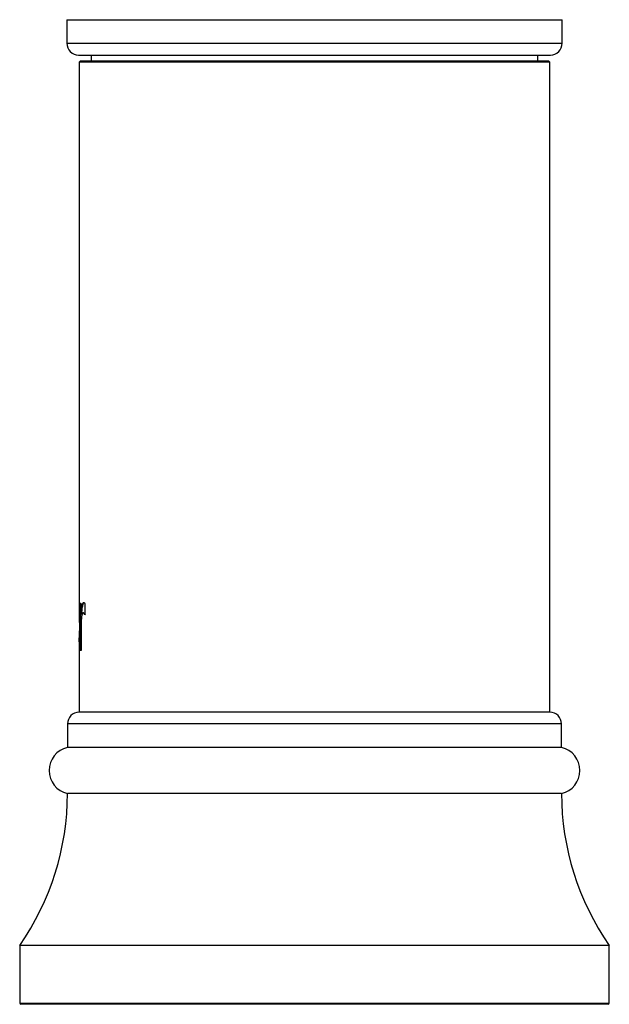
# Paper-space layout '_Back' of a CAD drawing. Header units: millimetres. Extents: x -96 to 25, y -3 to 362.
# Tile 1 of 13: x -25 to 25, y -3 to 80. Entities that reach past the tile are written whole.
import ezdxf

# ---------------------------------------------------------------- set-up
doc = ezdxf.new("R2010")
doc.units = ezdxf.units.MM

psp = doc.layouts.new('_Back')

# ---------------------------------------------------------------- linework, layer by layer
at = {"color": 7, "linetype": 'Continuous', "lineweight": 25}
for p, q in [((-21, 80.3), (-21, 78.3)), ((-21, 80.3), (21, 80.3)), ((21, 78.3), (21, 80.3)), ((-20, 77.3), (20, 77.3)), ((-18.95, 77.3), (-18.95, 76.8)), ((18.95, 76.8), (18.95, 77.3)), ((-19.85, 76.8), (-19.95, 76.7)), ((-19.95, 76.7), (-19.95, 30.545)), ((19.95, 76.7), (-19.95, 76.7)), ((-19.85, 76.8), (19.85, 76.8)), ((19.95, 76.7), (19.85, 76.8)), ((19.95, 21.576), (19.95, 76.7)), ((-19.806, 30.801), (-19.9, 30.801)), ((-19.9, 26.8), (-19.9, 30.801)), ((-19.85, 26.8), (-19.85, 30.801)), ((-19.806, 30.801), (-19.806, 29.891)), ((-19.479, 30.786), (-19.479, 29.826)), ((-19.757, 29.891), (-19.806, 29.891)), ((-19.578, 29.988), (-19.627, 29.988)), ((-19.95, 28.478), (-19.95, 27.685)), ((-19.937, 28.478), (-19.95, 28.478)), ((-19.945, 27.872), (-19.945, 27.025)), ((-19.799, 28.268), (-19.799, 26.8)), ((-19.95, 26.867), (-19.95, 21.576)), ((-19.945, 27.025), (-19.947, 26.867)), ((-19.799, 26.8), (-19.9, 26.8)), ((19.95, 21.576), (-19.95, 21.576)), ((-20.95, 20.576), (-20.95, 18.576)), ((20.95, 18.576), (20.95, 20.576)), ((20.95, 18.576), (-20.95, 18.576)), ((20.95, 14.678), (-20.95, 14.678)), ((-25, 1.8), (-25, -3.1)), ((25, 1.8), (-25, 1.8)), ((25, -3.1), (25, 1.8)), ((24.9, -3.2), (-24.9, -3.2))]:
    psp.add_line(p, q, dxfattribs=at)
at = {"color": 8, "linetype": 'Continuous', "lineweight": 25}
for p, q in [((-21, 78.3), (21, 78.3)), ((20.95, 20.576), (-20.95, 20.576)), ((-25, -3.1), (25, -3.1))]:
    psp.add_line(p, q, dxfattribs=at)
at = {"color": 7, "linetype": 'Continuous', "lineweight": 25}
for centre, radius, start, end in [((-20, 78.3), 1, 180, 270), ((20, 78.3), 1, 270, 0), ((-19.95, 20.576), 1, 90, 180), ((19.95, 20.576), 1, 0, 90), ((-20.5, 16.627), 2, 103.00288, 256.99712), ((20.5, 16.627), 2, 283.00288, 76.99712), ((-43.45, 14.678), 22.5, 325.08479, 0), ((43.45, 14.678), 22.5, 180, 214.91521), ((-24.9, -3.1), 0.1, 180, 270), ((24.9, -3.1), 0.1, 270, 0)]:
    psp.add_arc(centre, radius, start, end, dxfattribs=at)
for points, knots in [([(-19.95, 30.545), (-19.95, 30.523), (-19.95, 30.435), (-19.947, 30.212), (-19.94, 29.579), (-19.938, 28.969), (-19.937, 28.478)], [0, 0, 0, 0, 0.052539, 0.210444, 0.364592, 1, 1, 1, 1]), ([(-19.806, 29.891), (-19.806, 29.908), (-19.805, 29.942), (-19.803, 29.993), (-19.8, 30.047), (-19.796, 30.103), (-19.79, 30.18), (-19.78, 30.275), (-19.766, 30.38), (-19.751, 30.479), (-19.728, 30.598), (-19.695, 30.726), (-19.65, 30.841), (-19.606, 30.889), (-19.568, 30.885), (-19.538, 30.872), (-19.513, 30.845), (-19.494, 30.81), (-19.484, 30.794), (-19.479, 30.786)], [0, 0, 0, 0, 0.021084, 0.043864, 0.068637, 0.095639, 0.125049, 0.184784, 0.250106, 0.311893, 0.375186, 0.500187, 0.625136, 0.749917, 0.812451, 0.874973, 0.937461, 0.968734, 1, 1, 1, 1]), ([(-19.547, 30.884), (-19.549, 30.884), (-19.551, 30.883), (-19.556, 30.881), (-19.558, 30.88), (-19.564, 30.876), (-19.569, 30.872), (-19.582, 30.859), (-19.59, 30.847), (-19.6, 30.829), (-19.601, 30.828), (-19.603, 30.824), (-19.604, 30.822), (-19.607, 30.817), (-19.609, 30.813), (-19.615, 30.801), (-19.619, 30.792), (-19.63, 30.764), (-19.637, 30.743), (-19.647, 30.714), (-19.648, 30.708), (-19.652, 30.697), (-19.653, 30.691), (-19.658, 30.673), (-19.662, 30.661), (-19.671, 30.623), (-19.678, 30.596), (-19.696, 30.509), (-19.707, 30.447), (-19.717, 30.376), (-19.718, 30.371), (-19.719, 30.362), (-19.72, 30.357), (-19.721, 30.344), (-19.723, 30.334), (-19.726, 30.307), (-19.729, 30.288), (-19.735, 30.233), (-19.739, 30.196), (-19.742, 30.157), (-19.743, 30.153), (-19.743, 30.147), (-19.743, 30.144), (-19.744, 30.135), (-19.745, 30.129), (-19.746, 30.111), (-19.747, 30.099), (-19.75, 30.063), (-19.751, 30.04), (-19.755, 29.973), (-19.756, 29.931), (-19.757, 29.891)], [0, 0, 0, 0, 0.015625, 0.015625, 0.03125, 0.03125, 0.0625, 0.0625, 0.125, 0.125, 0.1328125, 0.1328125, 0.140625, 0.140625, 0.15625, 0.15625, 0.1875, 0.1875, 0.25, 0.25, 0.265625, 0.265625, 0.28125, 0.28125, 0.3125, 0.3125, 0.375, 0.375, 0.5, 0.5, 0.5078125, 0.5078125, 0.515625, 0.515625, 0.53125, 0.53125, 0.5625, 0.5625, 0.625, 0.625, 0.6289062, 0.6289062, 0.6328125, 0.6328125, 0.640625, 0.640625, 0.65625, 0.65625, 0.6875, 0.6875, 0.75, 0.75, 0.75, 0.75]), ([(-19.944, 29.865), (-19.945, 29.762), (-19.948, 29.556), (-19.948, 29.314), (-19.948, 29.193)], [0, 0, 0, 0, 0.497819, 1, 1, 1, 1]), ([(-19.627, 29.988), (-19.635, 29.986), (-19.65, 29.983), (-19.671, 29.964), (-19.69, 29.935), (-19.708, 29.895), (-19.723, 29.843), (-19.736, 29.78), (-19.748, 29.706), (-19.759, 29.621), (-19.768, 29.525), (-19.779, 29.375), (-19.789, 29.151), (-19.796, 28.862), (-19.799, 28.562), (-19.799, 28.366), (-19.799, 28.268)], [0, 0, 0, 0, 0.056222, 0.109465, 0.160224, 0.209077, 0.256664, 0.303683, 0.350854, 0.39889, 0.448467, 0.500203, 0.616959, 0.749966, 0.874987, 1, 1, 1, 1]), ([(-19.479, 29.826), (-19.484, 29.84), (-19.496, 29.869), (-19.514, 29.903), (-19.534, 29.933), (-19.56, 29.962), (-19.592, 29.985), (-19.615, 29.987), (-19.627, 29.988)], [0, 0, 0, 0, 0.114743, 0.235739, 0.363919, 0.500067, 0.741822, 1, 1, 1, 1]), ([(-19.578, 29.988), (-19.553, 29.989), (-19.529, 29.978), (-19.505, 29.954), (-19.504, 29.953), (-19.502, 29.951), (-19.501, 29.951), (-19.498, 29.948), (-19.497, 29.946), (-19.491, 29.94), (-19.488, 29.936), (-19.478, 29.922), (-19.471, 29.912), (-19.453, 29.88), (-19.441, 29.855), (-19.43, 29.826)], [0, 0, 0, 0, 0.5, 0.5, 0.515625, 0.515625, 0.53125, 0.53125, 0.5625, 0.5625, 0.625, 0.625, 0.75, 0.75, 1, 1, 1, 1]), ([(-19.945, 27.552), (-19.946, 27.555), (-19.956, 27.582), (-19.951, 27.734), (-19.945, 27.872)], [0, 0, 0, 0, 0.089922, 1, 1, 1, 1])]:
    psp.add_open_spline(points, degree=3, knots=knots, dxfattribs=at)

doc.saveas('drawing.dxf')
